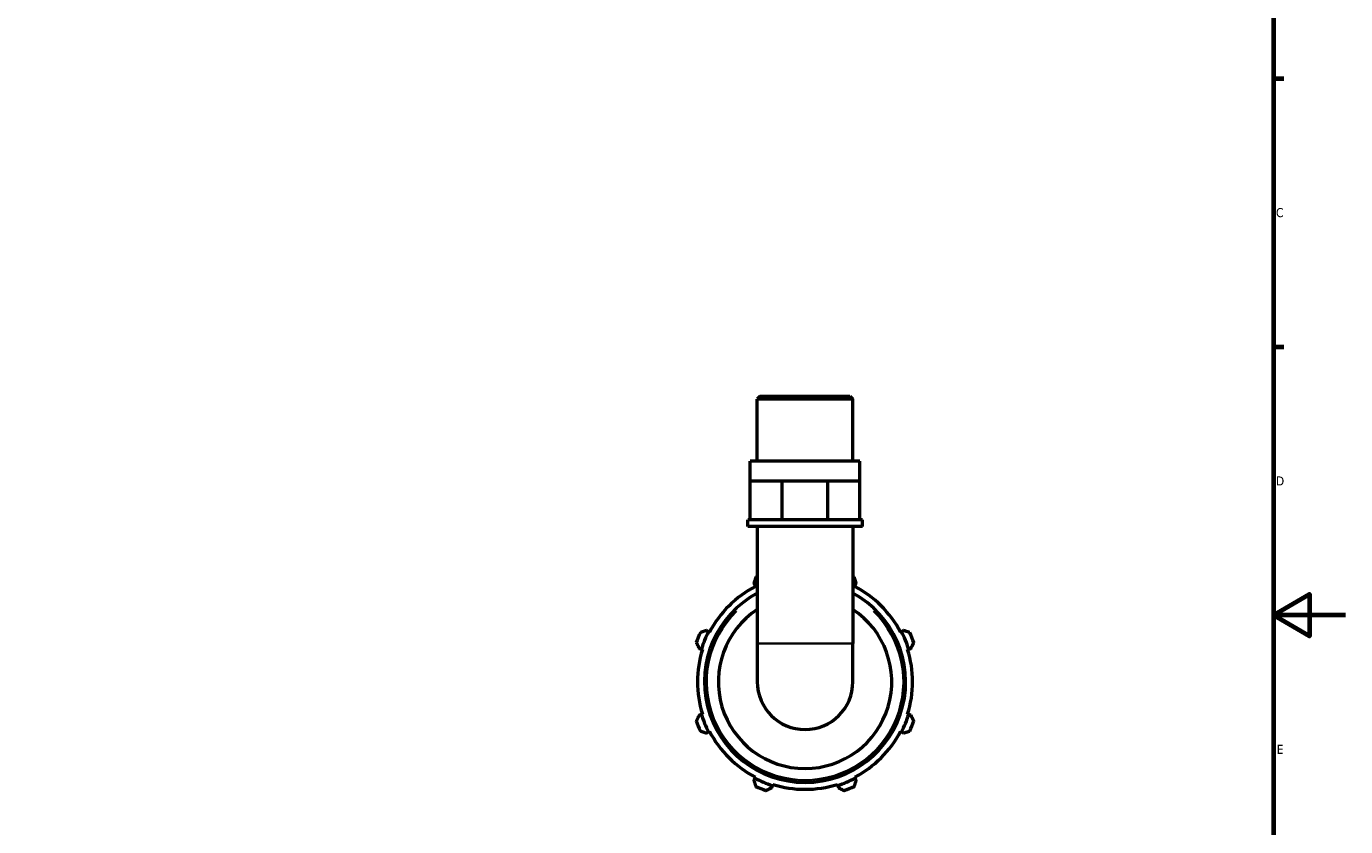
# Model space of a CAD drawing. Header units: millimetres. Extents: x 0 to 908, y 0 to 920.
# Tile 4 of 7: x 476 to 841, y 238 to 460. Entities that reach past the tile are written whole.
import ezdxf

# ---------------------------------------------------------------- set-up
doc = ezdxf.new("R2010")
doc.units = ezdxf.units.MM
for name, color, linetype, lineweight in [('Border (ISO)', 7, 'Continuous', 70), ('Visible (ISO)', 7, 'Continuous', 50), ('Visible Narrow (ISO)', 7, 'Continuous', 35)]:
    doc.layers.add(name, color=color, linetype=linetype, lineweight=lineweight)
doc.styles.add('Note Text (ISO)', font='tahoma.ttf')

# ---------------------------------------------------------------- blocks, each defined once
blk = doc.blocks.new('Borders Default Border')
at = {"layer": 'Border (ISO)'}
for p, q in [((821, 445.5), (823.9, 445.5)), ((821, 371.25), (823.9, 371.25))]:
    blk.add_line(p, q, dxfattribs=at)
at = {"layer": 'Border (ISO)', "flags": 128}
for points in [[(20, 20), (20, 574), (821, 574), (821, 20), (20, 20)], [(841, 297), (821, 297), (831, 302.77), (831, 291.23), (821, 297)]]:
    blk.add_lwpolyline(points, dxfattribs=at)
at = {"layer": 'Border (ISO)', "color": 232, "true_color": 0xca0064, "char_height": 2.5, "attachment_point": 7, "style": 'Note Text (ISO)'}
for s, insert in [('C', (821.73, 407.08)), ('D', (821.73, 332.88)), ('E', (821.94, 258.63))]:
    blk.add_mtext(s, dxfattribs=dict(at, insert=insert))

msp = doc.modelspace()

# ---------------------------------------------------------------- linework, layer by layer
at = {"layer": 'Visible (ISO)'}
for p, q in [((678.984, 357.572), (678.191, 356.779)), ((678.191, 339.572), (678.191, 356.779)), ((704.632, 356.779), (678.191, 356.779)), ((678.984, 357.572), (703.839, 357.572)), ((703.839, 357.572), (704.632, 356.779)), ((704.632, 339.572), (704.632, 356.779)), ((706.615, 339.572), (676.208, 339.572)), ((676.208, 334.172), (676.208, 339.572)), ((706.615, 334.172), (706.615, 339.572)), ((676.208, 334.172), (680.661, 334.172)), ((676.208, 323.372), (676.208, 334.172)), ((680.661, 334.172), (685.114, 334.172)), ((685.114, 334.172), (691.411, 334.172)), ((685.114, 323.372), (685.114, 334.172)), ((691.411, 334.172), (697.709, 334.172)), ((697.709, 334.172), (702.162, 334.172)), ((697.709, 323.372), (697.709, 334.172)), ((702.162, 334.172), (706.615, 334.172)), ((706.615, 323.372), (706.615, 334.172)), ((676.208, 323.372), (675.547, 323.372)), ((675.547, 321.572), (675.547, 323.372)), ((707.276, 321.572), (675.547, 321.572)), ((677.456, 323.372), (676.208, 323.372)), ((683.865, 323.372), (677.456, 323.372)), ((678.191, 321.572), (678.191, 289.148)), ((685.114, 323.372), (683.865, 323.372)), ((686.88, 323.372), (685.114, 323.372)), ((695.943, 323.372), (686.88, 323.372)), ((697.709, 323.372), (695.943, 323.372)), ((698.957, 323.372), (697.709, 323.372)), ((705.366, 323.372), (698.957, 323.372)), ((704.632, 321.572), (704.632, 289.148)), ((706.615, 323.372), (705.366, 323.372)), ((707.276, 323.372), (706.615, 323.372)), ((707.276, 321.572), (707.276, 323.372)), ((677.226, 305.821), (677.522, 305.253)), ((677.522, 305.253), (677.67, 304.969)), ((705.153, 304.969), (705.301, 305.253)), ((705.301, 305.253), (705.596, 305.821)), ((664.73, 292.461), (664.162, 292.757)), ((665.014, 292.313), (664.73, 292.461)), ((718.093, 292.461), (717.809, 292.313)), ((718.66, 292.757), (718.093, 292.461)), ((678.191, 289.148), (678.191, 278.572)), ((704.632, 278.572), (704.632, 289.148)), ((662.113, 287.809), (662.723, 287.617)), ((662.723, 287.617), (663.029, 287.521)), ((719.794, 287.521), (720.099, 287.617)), ((720.099, 287.617), (720.709, 287.809)), ((662.723, 269.527), (662.113, 269.334)), ((663.029, 269.623), (662.723, 269.527)), ((720.099, 269.527), (719.794, 269.623)), ((720.709, 269.334), (720.099, 269.527)), ((664.162, 264.387), (664.73, 264.682)), ((664.73, 264.682), (665.014, 264.83)), ((717.809, 264.83), (718.093, 264.682)), ((718.093, 264.682), (718.66, 264.387)), ((677.67, 252.174), (677.522, 251.891)), ((705.301, 251.891), (705.153, 252.174)), ((677.522, 251.891), (677.226, 251.323)), ((682.174, 249.274), (682.366, 249.884)), ((682.366, 249.884), (682.462, 250.189)), ((700.36, 250.189), (700.457, 249.884)), ((700.457, 249.884), (700.649, 249.274)), ((705.596, 251.323), (705.301, 251.891))]:
    msp.add_line(p, q, dxfattribs=at)
for radius, start, end in [(32, 114.40228, 115.20802), (32, 64.79198, 65.59772), (27.84, 118.35116, 61.64884), (29.76, 117.5, 152.5), (30.08, 116.0727, 117.5), (30.08, 62.5, 63.9273), (29.76, 27.5, 62.5), (24, 123.42563, 56.57437), (32, 154.79198, 160.20802), (30.08, 152.5, 162.5), (30.08, 17.5, 27.5), (32, 19.79198, 25.20802), (29.76, 162.5, 197.5), (29.76, 342.5, 17.5), (13.22, 180, 0), (32, 199.79198, 205.20802), (30.08, 197.5, 207.5), (30.08, 332.5, 342.5), (32, 334.79198, 340.20802), (29.76, 207.5, 242.5), (29.76, 297.5, 332.5), (30.08, 242.5, 252.5), (32, 244.79198, 250.20802), (29.76, 252.5, 287.5), (30.08, 287.5, 297.5), (32, 289.79198, 295.20802)]:
    msp.add_arc((691.411, 278.572), radius, start, end, dxfattribs=at)
for points, weights in [([(677.782, 307.524), (677.499, 306.655), (677.226, 305.821)], [1.01887259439, 1.01329853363, 1.00693231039]), ([(705.596, 305.821), (705.324, 306.655), (705.04, 307.524)], [1.00693231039, 1.01329853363, 1.01887259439]), ([(664.162, 292.757), (663.328, 292.484), (662.459, 292.201)], [1.00693231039, 1.01329853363, 1.01887259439]), ([(720.364, 292.201), (719.495, 292.484), (718.66, 292.757)], [1.01887259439, 1.01329853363, 1.00693231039]), ([(661.302, 289.407), (661.716, 288.592), (662.113, 287.809)], [1.01887259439, 1.01329853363, 1.00693231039]), ([(720.709, 287.809), (721.107, 288.592), (721.521, 289.407)], [1.00693231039, 1.01329853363, 1.01887259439]), ([(662.113, 269.334), (661.716, 268.552), (661.302, 267.736)], [1.00693231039, 1.01329853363, 1.01887259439]), ([(721.521, 267.736), (721.107, 268.552), (720.709, 269.334)], [1.01887259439, 1.01329853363, 1.00693231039]), ([(662.459, 264.943), (663.328, 264.659), (664.162, 264.387)], [1.01887259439, 1.01329853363, 1.00693231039]), ([(718.66, 264.387), (719.495, 264.659), (720.364, 264.943)], [1.00693231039, 1.01329853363, 1.01887259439]), ([(677.226, 251.323), (677.499, 250.488), (677.782, 249.619)], [1.00693231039, 1.01329853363, 1.01887259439]), ([(680.576, 248.462), (681.391, 248.876), (682.174, 249.274)], [1.01887259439, 1.01329853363, 1.00693231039]), ([(700.649, 249.274), (701.432, 248.876), (702.247, 248.462)], [1.00693231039, 1.01329853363, 1.01887259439]), ([(705.04, 249.619), (705.324, 250.488), (705.596, 251.323)], [1.01887259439, 1.01329853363, 1.00693231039])]:
    msp.add_rational_spline(points, weights, degree=2, dxfattribs=at)
at = {"layer": 'Visible Narrow (ISO)'}
msp.add_line((678.354, 289.148), (704.469, 289.148), dxfattribs=at)
msp.add_arc((691.411, 278.572), 27.2, 134.17303, 45.82697, dxfattribs=at)

# ---------------------------------------------------------------- block references
msp.add_blockref('Borders Default Border', (0, 0))

doc.saveas('drawing.dxf')
